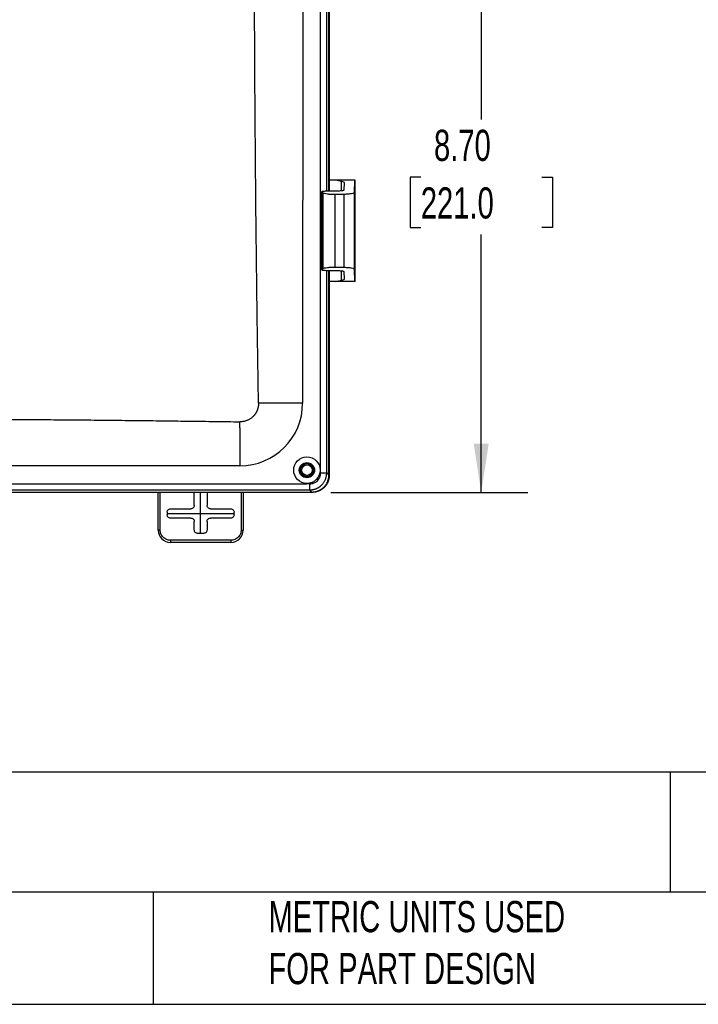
# Model space of a CAD drawing. Header units: inches. Extents: x 1.4 to 59.1, y 1.4 to 45.4.
# Tile 8 of 26: x 24.2 to 34.1, y 1.4 to 15.9. Entities that reach past the tile are written whole.
import ezdxf

# ---------------------------------------------------------------- set-up
doc = ezdxf.new("R2010")
doc.units = ezdxf.units.IN
doc.header["$LTSCALE"] = 5.5
doc.header["$MEASUREMENT"] = 0
doc.linetypes.add('CENTERX2', pattern=[0.8, 0.5, -0.1, 0.1, -0.1])
doc.layers.add('CENTER', color=40, linetype='CENTERX2')
doc.layers.add('DIMENSIONS', color=140, linetype='Continuous', lineweight=25)
doc.layers.add('TEXT', color=140, linetype='Continuous', lineweight=25)
doc.styles.add('SLDTEXTSTYLE0', font='TXT', dxfattribs={"width": 0.7})
doc.dimstyles.new('SLDDIMSTYLE0', dxfattribs={"dimtxt": 0.467285, "dimasz": 0.715, "dimexe": 0, "dimexo": 0.0625, "dimgap": 0.116821, "dimtad": 0, "dimtih": 1, "dimtoh": 1, "dimrnd": 1e-09, "dimzin": 4, "dimdsep": 46, "dimtxsty": 'SLDTEXTSTYLE0', "dimsah": 1, "dimcen": 0.09, "dimadec": 0, "dimazin": 1, "dimtfac": 1, "dimtofl": 0, "dimtmove": 0, "dimatfit": 3, "dimfxl": 0, "dimfrac": 2, "dimtolj": 1, "dimtzin": 12, "dimarcsym": 0})

# ---------------------------------------------------------------- blocks, each defined once
blk = doc.blocks.new('_D_7')
at = {"layer": 'DIMENSIONS'}
for p, q in [((29.524, 17.608), (31.636, 17.608)), ((30.948, 17.608), (30.948, 14.391)), ((30.06, 13.544), (29.903, 13.544)), ((29.903, 13.544), (29.903, 12.801)), ((31.837, 13.544), (31.994, 13.544)), ((31.994, 13.544), (31.994, 12.801)), ((29.903, 12.801), (30.06, 12.801)), ((31.994, 12.801), (31.837, 12.801)), ((30.948, 8.905), (30.948, 12.696)), ((28.739, 8.905), (31.636, 8.905))]:
    blk.add_line(p, q, dxfattribs=at)
for points in [[(30.948, 17.608), (30.838, 16.893), (31.058, 16.893)], [(30.948, 8.905), (31.058, 9.62), (30.838, 9.62)]]:
    blk.add_solid(points, dxfattribs=at)
at = {"layer": 'DIMENSIONS', "char_height": 0.4583, "attachment_point": 1, "style": 'SLDTEXTSTYLE0'}
for s, insert in [('8.70', (30.254, 14.239)), ('221.0', (30.06, 13.392))]:
    blk.add_mtext(s, dxfattribs=dict(at, insert=insert))

msp = doc.modelspace()

# ---------------------------------------------------------------- linework, layer by layer
for p, q in [((28.324, 24.997), (28.323, 10.218)), ((28.677, 13.339), (28.677, 21.804)), ((28.708, 13.34), (28.708, 16.955)), ((28.714, 16.957), (28.713, 13.34)), ((28.807, 13.497), (28.713, 13.497)), ((28.892, 13.48), (28.807, 13.497)), ((29.091, 13.497), (28.807, 13.497)), ((28.892, 13.345), (28.892, 13.48)), ((29.083, 13.316), (29.091, 13.497)), ((29.096, 13.497), (29.091, 13.497)), ((29.096, 12.008), (29.096, 13.497)), ((28.603, 13.327), (28.603, 12.178)), ((28.605, 13.324), (28.604, 13.327)), ((28.669, 13.339), (28.864, 13.343)), ((28.935, 13.356), (28.939, 13.458)), ((28.604, 12.181), (28.605, 13.324)), ((28.624, 13.308), (28.605, 13.324)), ((28.624, 12.197), (28.624, 13.308)), ((28.935, 13.289), (28.803, 13.287)), ((28.803, 12.218), (28.803, 13.287)), ((28.935, 12.216), (28.935, 13.289)), ((29.083, 12.189), (29.083, 13.316)), ((28.604, 12.181), (28.624, 12.197)), ((28.864, 12.162), (28.669, 12.166)), ((28.803, 12.218), (28.935, 12.216)), ((29.091, 12.008), (29.083, 12.189)), ((28.677, 9.191), (28.677, 12.166)), ((28.708, 9.159), (28.708, 12.165)), ((28.713, 12.165), (28.713, 9.154)), ((28.807, 12.008), (28.892, 12.025)), ((28.892, 12.025), (28.892, 12.16)), ((28.939, 12.047), (28.935, 12.149)), ((28.807, 12.008), (28.713, 12.008)), ((29.091, 12.008), (28.807, 12.008)), ((29.096, 12.008), (29.091, 12.008)), ((28.323, 10.218), (27.674, 10.218)), ((27.4, 9.853), (27.4, 9.944)), ((27.4, 9.853), (27.4, 9.333)), ((27.4, 9.295), (14.621, 9.295)), ((27.4, 9.333), (27.4, 9.295)), ((28.587, 9.191), (28.677, 9.191)), ((28.677, 9.191), (28.708, 9.159)), ((13.637, 9.032), (28.385, 9.032)), ((28.428, 9.031), (28.385, 9.032)), ((28.428, 8.942), (28.428, 9.031)), ((21.469, 8.942), (28.428, 8.942)), ((21.481, 8.91), (28.459, 8.91)), ((28.464, 8.905), (21.488, 8.905)), ((26.198, 8.35), (26.198, 8.905)), ((26.228, 8.35), (26.228, 8.905)), ((26.73, 8.714), (26.73, 8.905)), ((26.917, 8.905), (26.917, 8.714)), ((27.418, 8.905), (27.418, 8.35)), ((27.448, 8.905), (27.448, 8.35)), ((28.459, 8.91), (28.428, 8.942)), ((26.33, 8.614), (26.33, 8.577)), ((26.38, 8.664), (26.68, 8.664)), ((26.967, 8.664), (27.267, 8.664)), ((27.317, 8.577), (27.317, 8.614)), ((26.68, 8.527), (26.38, 8.527)), ((26.73, 8.352), (26.73, 8.477)), ((26.917, 8.477), (26.917, 8.352)), ((27.267, 8.527), (26.967, 8.527)), ((26.228, 8.35), (26.198, 8.35)), ((26.867, 8.302), (26.78, 8.302)), ((27.418, 8.35), (27.448, 8.35)), ((26.378, 8.2), (26.378, 8.17)), ((27.268, 8.2), (26.378, 8.2)), ((27.268, 8.17), (26.378, 8.17)), ((27.268, 8.2), (27.268, 8.17))]:
    msp.add_line(p, q)
for centre, radius in [((28.386, 9.232), 0.195), ((28.386, 9.232), 0.112), ((28.386, 9.232), 0.0975), ((28.386, 9.233), 0.095), ((28.386, 9.233), 0.0781)]:
    msp.add_circle(centre, radius)
for centre, radius, start, end in [((27.4, 10.218), 0.923, 269.9988, 359.9988), ((26.378, 8.35), 0.18, 179.9988, 269.9988), ((27.268, 8.35), 0.18, 269.9988, 359.9988)]:
    msp.add_arc(centre, radius, start, end)
for points, knots in [([(28.587, 9.191), (28.587, 9.192), (28.587, 9.196), (28.587, 9.2), (28.587, 9.207), (28.586, 9.217), (28.586, 9.227), (28.586, 9.245), (28.586, 9.281), (28.586, 9.357), (28.586, 9.51), (28.586, 9.816), (28.586, 10.428), (28.586, 11.651), (28.586, 14.098), (28.586, 18.991), (28.586, 23.185), (28.586, 25.981)], [0, 0, 0, 0, 0.00028, 0.000632, 0.000858, 0.001524, 0.002272, 0.002783, 0.004735, 0.008638, 0.016444, 0.032056, 0.06328, 0.125728, 0.250624, 0.500416, 1, 1, 1, 1]), ([(27.674, 10.218), (27.672, 10.341), (27.668, 10.587), (27.663, 10.957), (27.657, 11.326), (27.652, 11.696), (27.648, 12.065), (27.643, 12.435), (27.639, 12.804), (27.635, 13.174), (27.632, 13.543), (27.629, 13.913), (27.626, 14.282), (27.623, 14.652), (27.621, 15.021), (27.619, 15.391), (27.617, 15.76), (27.616, 16.13), (27.615, 16.499), (27.614, 16.869), (27.614, 17.238), (27.614, 17.608), (27.614, 17.977), (27.614, 18.347), (27.615, 18.716), (27.616, 19.085), (27.618, 19.455), (27.619, 19.824), (27.621, 20.194), (27.623, 20.563), (27.626, 20.933), (27.629, 21.302), (27.632, 21.672), (27.636, 22.041), (27.639, 22.411), (27.643, 22.78), (27.648, 23.15), (27.653, 23.519), (27.658, 23.889), (27.663, 24.258), (27.669, 24.628), (27.672, 24.874), (27.674, 24.997)], [0, 0, 0, 0, 0.025001, 0.050002, 0.075003, 0.100004, 0.125004, 0.150004, 0.175005, 0.200005, 0.225005, 0.250005, 0.275004, 0.300004, 0.325004, 0.350003, 0.375003, 0.400002, 0.425002, 0.450001, 0.475001, 0.5, 0.524999, 0.549999, 0.574998, 0.599998, 0.624997, 0.649997, 0.674996, 0.699996, 0.724996, 0.749995, 0.774995, 0.799995, 0.824995, 0.849996, 0.874996, 0.899996, 0.924997, 0.949998, 0.974999, 1, 1, 1, 1]), ([(28.939, 13.458), (28.939, 13.462), (28.935, 13.466), (28.919, 13.473), (28.907, 13.477), (28.892, 13.48)], [0, 0, 0, 0, 0.5, 0.5, 1, 1, 1, 1]), ([(28.603, 13.328), (28.604, 13.329), (28.606, 13.331), (28.614, 13.333), (28.619, 13.334), (28.632, 13.337), (28.639, 13.337), (28.654, 13.339), (28.662, 13.339), (28.669, 13.339)], [0, 0, 0, 0, 0.25, 0.25, 0.5, 0.5, 0.75, 0.75, 1, 1, 1, 1]), ([(28.864, 13.343), (28.873, 13.343), (28.882, 13.344), (28.899, 13.345), (28.908, 13.346), (28.921, 13.349), (28.926, 13.35), (28.933, 13.353), (28.934, 13.355), (28.935, 13.356)], [0, 0, 0, 0, 0.25, 0.25, 0.5, 0.5, 0.75, 0.75, 1, 1, 1, 1]), ([(28.803, 13.287), (28.784, 13.286), (28.764, 13.286), (28.724, 13.288), (28.705, 13.289), (28.67, 13.294), (28.656, 13.296), (28.634, 13.302), (28.627, 13.305), (28.624, 13.308)], [0, 0, 0, 0, 0.25, 0.25, 0.5, 0.5, 0.75, 0.75, 1, 1, 1, 1]), ([(29.083, 13.316), (29.082, 13.313), (29.079, 13.31), (29.065, 13.304), (29.054, 13.301), (29.026, 13.295), (29.009, 13.293), (28.972, 13.29), (28.953, 13.289), (28.935, 13.289)], [0, 0, 0, 0, 0.25, 0.25, 0.5, 0.5, 0.75, 0.75, 1, 1, 1, 1]), ([(28.669, 12.166), (28.66, 12.166), (28.65, 12.167), (28.632, 12.168), (28.624, 12.17), (28.611, 12.172), (28.607, 12.174), (28.603, 12.178), (28.603, 12.179), (28.604, 12.181)], [0, 0, 0, 0, 0.25, 0.25, 0.5, 0.5, 0.75, 0.75, 1, 1, 1, 1]), ([(28.624, 12.197), (28.627, 12.2), (28.634, 12.203), (28.656, 12.209), (28.67, 12.211), (28.705, 12.215), (28.724, 12.217), (28.764, 12.219), (28.784, 12.219), (28.803, 12.218)], [0, 0, 0, 0, 0.25, 0.25, 0.5, 0.5, 0.75, 0.75, 1, 1, 1, 1]), ([(28.935, 12.216), (28.953, 12.216), (28.972, 12.215), (29.009, 12.212), (29.026, 12.21), (29.054, 12.204), (29.065, 12.201), (29.079, 12.195), (29.082, 12.192), (29.083, 12.189)], [0, 0, 0, 0, 0.25, 0.25, 0.5, 0.5, 0.75, 0.75, 1, 1, 1, 1]), ([(28.935, 12.149), (28.934, 12.15), (28.933, 12.152), (28.926, 12.155), (28.921, 12.156), (28.908, 12.158), (28.899, 12.16), (28.882, 12.161), (28.873, 12.161), (28.864, 12.162)], [0, 0, 0, 0, 0.25, 0.25, 0.5, 0.5, 0.75, 0.75, 1, 1, 1, 1]), ([(28.892, 12.025), (28.907, 12.028), (28.919, 12.032), (28.935, 12.039), (28.939, 12.043), (28.939, 12.047)], [0, 0, 0, 0, 0.5, 0.5, 1, 1, 1, 1]), ([(27.674, 10.218), (27.674, 10.215), (27.674, 10.208), (27.674, 10.197), (27.673, 10.187), (27.672, 10.177), (27.67, 10.166), (27.668, 10.156), (27.666, 10.147), (27.663, 10.137), (27.66, 10.127), (27.657, 10.118), (27.653, 10.109), (27.649, 10.1), (27.645, 10.091), (27.64, 10.083), (27.636, 10.074), (27.631, 10.066), (27.625, 10.058), (27.62, 10.051), (27.614, 10.043), (27.608, 10.036), (27.602, 10.029), (27.593, 10.021), (27.582, 10.01), (27.567, 9.998), (27.551, 9.987), (27.535, 9.977), (27.517, 9.968), (27.499, 9.961), (27.48, 9.954), (27.461, 9.949), (27.441, 9.946), (27.421, 9.944), (27.407, 9.944), (27.4, 9.944)], [0, 0, 0, 0, 0.024241, 0.048342, 0.072304, 0.096124, 0.119803, 0.14334, 0.166734, 0.189984, 0.21309, 0.23605, 0.258865, 0.281533, 0.304053, 0.326426, 0.34865, 0.370725, 0.39265, 0.414425, 0.436049, 0.457521, 0.478841, 0.500008, 0.543493, 0.587385, 0.631681, 0.676377, 0.721466, 0.766945, 0.812808, 0.859051, 0.905667, 0.952652, 1, 1, 1, 1]), ([(14.621, 9.944), (14.743, 9.946), (14.986, 9.949), (15.352, 9.954), (15.717, 9.958), (16.082, 9.962), (16.447, 9.966), (16.812, 9.97), (17.177, 9.973), (17.542, 9.976), (17.907, 9.979), (18.272, 9.981), (18.638, 9.983), (19.003, 9.985), (19.368, 9.986), (19.733, 9.987), (20.098, 9.988), (20.463, 9.989), (20.828, 9.989), (21.193, 9.989), (21.559, 9.989), (21.924, 9.988), (22.289, 9.987), (22.654, 9.986), (23.019, 9.985), (23.384, 9.983), (23.749, 9.981), (24.115, 9.978), (24.48, 9.976), (24.845, 9.973), (25.21, 9.97), (25.575, 9.966), (25.94, 9.962), (26.305, 9.958), (26.67, 9.953), (27.035, 9.949), (27.279, 9.945), (27.4, 9.944)], [0, 0, 0, 0, 0.028572, 0.057144, 0.085716, 0.114288, 0.14286, 0.171432, 0.200003, 0.228575, 0.257146, 0.285717, 0.314288, 0.34286, 0.371431, 0.400002, 0.428573, 0.457144, 0.485715, 0.514285, 0.542856, 0.571427, 0.599998, 0.628569, 0.65714, 0.685712, 0.714283, 0.742854, 0.771425, 0.799997, 0.828568, 0.85714, 0.885712, 0.914284, 0.942856, 0.971428, 1, 1, 1, 1]), ([(28.428, 8.942), (28.431, 8.942), (28.438, 8.942), (28.448, 8.942), (28.458, 8.943), (28.468, 8.945), (28.478, 8.947), (28.488, 8.949), (28.497, 8.951), (28.506, 8.954), (28.516, 8.958), (28.525, 8.961), (28.534, 8.965), (28.542, 8.97), (28.551, 8.974), (28.559, 8.979), (28.567, 8.984), (28.575, 8.99), (28.582, 8.995), (28.589, 9.001), (28.596, 9.008), (28.605, 9.016), (28.615, 9.026), (28.626, 9.04), (28.636, 9.054), (28.645, 9.069), (28.653, 9.085), (28.66, 9.101), (28.666, 9.118), (28.671, 9.136), (28.674, 9.154), (28.676, 9.172), (28.677, 9.184), (28.677, 9.191)], [0, 0, 0, 0, 0.026031, 0.051942, 0.077733, 0.103405, 0.128956, 0.154389, 0.179703, 0.204898, 0.229973, 0.254928, 0.279761, 0.304473, 0.329063, 0.353531, 0.377877, 0.402101, 0.426202, 0.450179, 0.474032, 0.497761, 0.541354, 0.585367, 0.629798, 0.674643, 0.7199, 0.76557, 0.811648, 0.858131, 0.905015, 0.952305, 1, 1, 1, 1]), ([(28.428, 9.031), (28.438, 9.031), (28.452, 9.033), (28.468, 9.036), (28.477, 9.039), (28.481, 9.04), (28.482, 9.041), (28.483, 9.041), (28.484, 9.041), (28.506, 9.05), (28.524, 9.062), (28.548, 9.085), (28.559, 9.098), (28.568, 9.115), (28.573, 9.124), (28.575, 9.128), (28.575, 9.13), (28.576, 9.132), (28.576, 9.132), (28.584, 9.152), (28.587, 9.171), (28.587, 9.191)], [0, 0, 0, 0, 0.125, 0.1875, 0.21875, 0.234375, 0.242188, 0.242188, 0.25, 0.25, 0.5, 0.5, 0.625, 0.6875, 0.71875, 0.734375, 0.742188, 0.742188, 0.75, 0.75, 1, 1, 1, 1]), ([(28.459, 8.91), (28.463, 8.91), (28.469, 8.91), (28.48, 8.911), (28.49, 8.912), (28.5, 8.913), (28.51, 8.915), (28.52, 8.918), (28.529, 8.92), (28.539, 8.923), (28.548, 8.926), (28.557, 8.93), (28.566, 8.934), (28.575, 8.938), (28.583, 8.943), (28.591, 8.948), (28.599, 8.953), (28.607, 8.959), (28.614, 8.964), (28.622, 8.97), (28.629, 8.977), (28.637, 8.985), (28.647, 8.995), (28.658, 9.009), (28.668, 9.023), (28.677, 9.038), (28.685, 9.053), (28.692, 9.07), (28.698, 9.087), (28.702, 9.104), (28.706, 9.122), (28.708, 9.141), (28.708, 9.153), (28.708, 9.159)], [0, 0, 0, 0, 0.026348, 0.052551, 0.07861, 0.104526, 0.130299, 0.15593, 0.181418, 0.206764, 0.231969, 0.257034, 0.281958, 0.306742, 0.331386, 0.355892, 0.380259, 0.404488, 0.42858, 0.452535, 0.476354, 0.500037, 0.543188, 0.58679, 0.630847, 0.67536, 0.720334, 0.765771, 0.811674, 0.858046, 0.904889, 0.952206, 1, 1, 1, 1]), ([(28.713, 9.154), (28.713, 9.151), (28.713, 9.144), (28.713, 9.134), (28.712, 9.124), (28.71, 9.114), (28.708, 9.104), (28.706, 9.094), (28.703, 9.084), (28.7, 9.075), (28.697, 9.065), (28.694, 9.056), (28.69, 9.047), (28.685, 9.039), (28.681, 9.03), (28.676, 9.022), (28.67, 9.014), (28.665, 9.006), (28.659, 8.999), (28.653, 8.992), (28.647, 8.985), (28.639, 8.976), (28.628, 8.966), (28.615, 8.956), (28.601, 8.946), (28.586, 8.937), (28.57, 8.929), (28.554, 8.922), (28.537, 8.916), (28.519, 8.911), (28.501, 8.908), (28.483, 8.906), (28.471, 8.905), (28.464, 8.905)], [0, 0, 0, 0, 0.026348, 0.052551, 0.07861, 0.104526, 0.130299, 0.15593, 0.181418, 0.206764, 0.231969, 0.257034, 0.281958, 0.306742, 0.331386, 0.355892, 0.380259, 0.404488, 0.42858, 0.452535, 0.476354, 0.500037, 0.543188, 0.58679, 0.630847, 0.67536, 0.720334, 0.765771, 0.811674, 0.858046, 0.904889, 0.952206, 1, 1, 1, 1]), ([(26.73, 8.714), (26.73, 8.708), (26.729, 8.701), (26.724, 8.689), (26.72, 8.683), (26.71, 8.673), (26.704, 8.67), (26.692, 8.665), (26.686, 8.664), (26.68, 8.664)], [0, 0, 0, 0, 0.25, 0.25, 0.5, 0.5, 0.75, 0.75, 1, 1, 1, 1]), ([(26.967, 8.664), (26.961, 8.664), (26.955, 8.665), (26.942, 8.67), (26.936, 8.673), (26.927, 8.683), (26.923, 8.689), (26.918, 8.701), (26.917, 8.708), (26.917, 8.714)], [0, 0, 0, 0, 0.25, 0.25, 0.5, 0.5, 0.75, 0.75, 1, 1, 1, 1]), ([(26.33, 8.614), (26.33, 8.62), (26.331, 8.626), (26.336, 8.638), (26.34, 8.644), (26.349, 8.654), (26.355, 8.658), (26.368, 8.663), (26.374, 8.664), (26.38, 8.664)], [0, 0, 0, 0, 0.25, 0.25, 0.5, 0.5, 0.75, 0.75, 1, 1, 1, 1]), ([(26.38, 8.527), (26.374, 8.527), (26.368, 8.528), (26.355, 8.533), (26.349, 8.537), (26.34, 8.546), (26.336, 8.552), (26.331, 8.565), (26.33, 8.571), (26.33, 8.577)], [0, 0, 0, 0, 0.25, 0.25, 0.5, 0.5, 0.75, 0.75, 1, 1, 1, 1]), ([(27.267, 8.664), (27.273, 8.664), (27.279, 8.663), (27.291, 8.658), (27.297, 8.654), (27.307, 8.644), (27.311, 8.638), (27.316, 8.626), (27.317, 8.62), (27.317, 8.614)], [0, 0, 0, 0, 0.25, 0.25, 0.5, 0.5, 0.75, 0.75, 1, 1, 1, 1]), ([(27.317, 8.577), (27.317, 8.571), (27.316, 8.565), (27.311, 8.552), (27.307, 8.546), (27.297, 8.537), (27.291, 8.533), (27.279, 8.528), (27.273, 8.527), (27.267, 8.527)], [0, 0, 0, 0, 0.25, 0.25, 0.5, 0.5, 0.75, 0.75, 1, 1, 1, 1]), ([(26.68, 8.527), (26.686, 8.527), (26.692, 8.526), (26.704, 8.521), (26.71, 8.517), (26.72, 8.507), (26.724, 8.501), (26.729, 8.489), (26.73, 8.483), (26.73, 8.477)], [0, 0, 0, 0, 0.25, 0.25, 0.5, 0.5, 0.75, 0.75, 1, 1, 1, 1]), ([(26.917, 8.477), (26.917, 8.483), (26.918, 8.489), (26.923, 8.501), (26.927, 8.507), (26.936, 8.517), (26.942, 8.521), (26.955, 8.526), (26.961, 8.527), (26.967, 8.527)], [0, 0, 0, 0, 0.25, 0.25, 0.5, 0.5, 0.75, 0.75, 1, 1, 1, 1]), ([(26.378, 8.2), (26.361, 8.2), (26.342, 8.203), (26.305, 8.218), (26.287, 8.23), (26.258, 8.259), (26.246, 8.277), (26.232, 8.314), (26.228, 8.333), (26.228, 8.35)], [0, 0, 0, 0, 0.25, 0.25, 0.5, 0.5, 0.75, 0.75, 1, 1, 1, 1]), ([(26.78, 8.302), (26.774, 8.302), (26.768, 8.303), (26.755, 8.308), (26.749, 8.312), (26.74, 8.321), (26.736, 8.327), (26.731, 8.34), (26.73, 8.346), (26.73, 8.352)], [0, 0, 0, 0, 0.25, 0.25, 0.5, 0.5, 0.75, 0.75, 1, 1, 1, 1]), ([(26.917, 8.352), (26.917, 8.346), (26.916, 8.34), (26.911, 8.327), (26.907, 8.321), (26.897, 8.312), (26.891, 8.308), (26.879, 8.303), (26.873, 8.302), (26.867, 8.302)], [0, 0, 0, 0, 0.25, 0.25, 0.5, 0.5, 0.75, 0.75, 1, 1, 1, 1]), ([(27.418, 8.35), (27.418, 8.333), (27.415, 8.313), (27.401, 8.277), (27.389, 8.259), (27.36, 8.23), (27.342, 8.218), (27.305, 8.203), (27.286, 8.2), (27.268, 8.2)], [0, 0, 0, 0, 0.25, 0.25, 0.5, 0.5, 0.75, 0.75, 1, 1, 1, 1])]:
    msp.add_open_spline(points, degree=3, knots=knots)
at = {"layer": 'CENTER'}
for p, q in [((26.823, 8.302), (26.823, 8.905)), ((26.33, 8.595), (27.317, 8.595))]:
    msp.add_line(p, q, dxfattribs=at)
at = {"layer": 'TEXT'}
for p, q in [((59.125, 4.791), (1.375, 4.791)), ((33.727, 4.791), (33.727, 3.025)), ((59.125, 3.025), (1.375, 3.025)), ((26.124, 3.025), (26.124, 1.375)), ((1.375, 1.375), (59.125, 1.375))]:
    msp.add_line(p, q, dxfattribs=at)

# ---------------------------------------------------------------- texts
at = {"layer": 'TEXT', "attachment_point": 1, "style": 'SLDTEXTSTYLE0'}
for s, insert, char_height in [('ATTABOX HEARTLAND SERIES ENCLOSURE, NEMA 1/3R/4/4X/12/6/6P, 16 X 14 X 8IN (HXWXD), WALL MOUNT, ^JPOLYCARBONATE, PANTONE 7541 C LIGHT GRAY, HINGED SCREW COVER.', (1.725, 4.461), 0.401042), ('METRIC UNITS USED ^JFOR PART DESIGN', (27.82, 2.894), 0.45833)]:
    msp.add_mtext(s, dxfattribs=dict(at, insert=insert, char_height=char_height))

# ---------------------------------------------------------------- dimensions: what is measured, and where the dimension line sits
at = {"layer": 'DIMENSIONS'}
dim = msp.add_linear_dim(base=(30.948, 17.608), p1=(28.464, 8.905), p2=(29.249, 17.608), angle=89.9988, dimstyle='SLDDIMSTYLE0', dxfattribs=at)
dim.commit()
dim.dimension.update_dxf_attribs({"geometry": '_D_7', "text_midpoint": (30.948, 13.544), "dimtype": 160})

doc.saveas('drawing.dxf')
